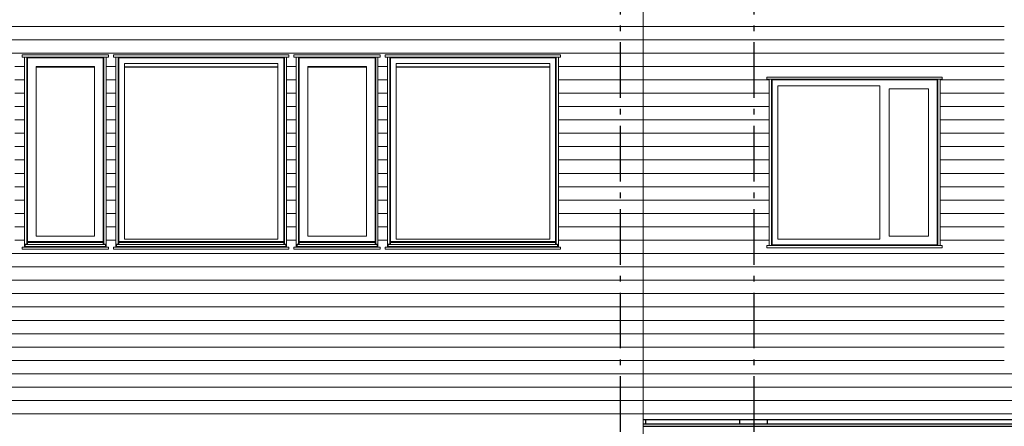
# Model space of a CAD drawing. Header units: millimetres. Extents: x 18966 to 73138, y 1000 to 18261.
# Tile 7 of 13: x 49286 to 58127, y 6610 to 10263. Entities that reach past the tile are written whole.
import ezdxf
from ezdxf.enums import TextEntityAlignment as Align

# ---------------------------------------------------------------- set-up
doc = ezdxf.new("R2010")
doc.units = ezdxf.units.MM
doc.header["$LTSCALE"] = 0.5
doc.header["$MEASUREMENT"] = 0
doc.linetypes.add('Akselinje', pattern=[1500, 1000, -200, 100, -200])
doc.linetypes.add('PLINE', pattern=[0])
for name, color, linetype in [('0(Nye konstruksjoner)', 7, 'Continuous'), ('222- Søyler (Nye konstruksjoner)', 7, 'Continuous'), ('231- Bærende yttervegger(Nye konstruksjoner)', 7, 'Continuous'), ('232- Ikke-bærende yttervegger(Nye konstruksjoner)', 7, 'Continuous'), ('251- Frittbærende dekker(Nye konstruksjoner)', 7, 'Continuous'), ('82-- Modullinjer', 7, 'Continuous')]:
    doc.layers.add(name, color=color, linetype=linetype)
doc.layers.add('234- Vinduer_ dører_ porter(Nye konstruksjoner)', color=7, linetype='Continuous', lineweight=0)
doc.layers.add('235- Utvendig kledning og overflate(Nye konstruksjoner)', color=7, linetype='Continuous', lineweight=0)
doc.styles.add('GENERATED_STYLE_1', font='arial.ttf')

# ---------------------------------------------------------------- blocks, each defined once
blk = doc.blocks.new('*X64')
at = {"layer": '235- Utvendig kledning og overflate(Nye konstruksjoner)', "linetype": 'PLINE'}
for p, q in [((56002.7, 7081.8), (54884.6, 7081.8)), ((54884.6, 7081.8), (56000, 7081.8)), ((56000, 7081.8), (60000, 7081.8)), ((60002.7, 7081.8), (56002.7, 7081.8)), ((56002.7, 6961.8), (54884.6, 6961.8)), ((54884.6, 6961.8), (56000, 6961.8)), ((56000, 6961.8), (60000, 6961.8)), ((60002.7, 6961.8), (56002.7, 6961.8)), ((56002.7, 6841.8), (54884.6, 6841.8)), ((54884.6, 6841.8), (56000, 6841.8)), ((56000, 6841.8), (60000, 6841.8)), ((60002.7, 6841.8), (56002.7, 6841.8)), ((56002.7, 6721.7), (54884.6, 6721.7)), ((54884.6, 6721.7), (56000, 6721.7)), ((56000, 6721.7), (60000, 6721.7)), ((60002.7, 6721.7), (56002.7, 6721.7))]:
    blk.add_line(p, q, dxfattribs=at)
blk = doc.blocks.new('*X104')
at = {"layer": '235- Utvendig kledning og overflate(Nye konstruksjoner)', "linetype": 'PLINE'}
for p, q in [((47997.3, 7201.9), (51997.3, 7201.9)), ((52000, 7201.9), (48000, 7201.9)), ((51997.3, 7201.9), (54884.6, 7201.9)), ((54884.6, 7201.9), (52000, 7201.9)), ((47997.3, 7081.8), (51997.3, 7081.8)), ((52000, 7081.8), (48000, 7081.8)), ((51997.3, 7081.8), (54884.6, 7081.8)), ((54884.6, 7081.8), (52000, 7081.8)), ((47997.3, 6961.8), (51997.3, 6961.8)), ((52000, 6961.8), (48000, 6961.8)), ((51997.3, 6961.8), (54884.6, 6961.8)), ((54884.6, 6961.8), (52000, 6961.8)), ((47997.3, 6841.8), (51997.3, 6841.8)), ((52000, 6841.8), (48000, 6841.8)), ((51997.3, 6841.8), (54884.6, 6841.8)), ((54884.6, 6841.8), (52000, 6841.8)), ((47997.3, 6721.7), (51997.3, 6721.7)), ((52000, 6721.7), (48000, 6721.7)), ((51997.3, 6721.7), (54884.6, 6721.7)), ((54884.6, 6721.7), (52000, 6721.7))]:
    blk.add_line(p, q, dxfattribs=at)
blk = doc.blocks.new('*X105')
at = {"layer": '235- Utvendig kledning og overflate(Nye konstruksjoner)', "linetype": 'PLINE'}
for p, q in [((47997.3, 10202.6), (51997.3, 10202.6)), ((52000, 10202.6), (48000, 10202.6)), ((51997.3, 10202.6), (54884.6, 10202.6)), ((54884.6, 10202.6), (52000, 10202.6)), ((47997.3, 10082.6), (51997.3, 10082.6)), ((52000, 10082.6), (48000, 10082.6)), ((51997.3, 10082.6), (54884.6, 10082.6)), ((54884.6, 10082.6), (52000, 10082.6)), ((47997.3, 9962.6), (51997.3, 9962.6)), ((52000, 9962.6), (48000, 9962.6)), ((51997.3, 9962.6), (54884.6, 9962.6)), ((54884.6, 9962.6), (52000, 9962.6)), ((49242.7, 9842.5), (49328.7, 9842.5)), ((49328.7, 9842.5), (49242.7, 9842.5)), ((50062.7, 9842.5), (50148.7, 9842.5)), ((50148.7, 9842.5), (50062.7, 9842.5)), ((51682.7, 9842.5), (51768.7, 9842.5)), ((51768.7, 9842.5), (51682.7, 9842.5)), ((52502.7, 9842.5), (52588.7, 9842.5)), ((52588.7, 9842.5), (52502.7, 9842.5)), ((54122.7, 9842.5), (54884.6, 9842.5)), ((54884.6, 9842.5), (54122.7, 9842.5)), ((49242.7, 9722.5), (49328.7, 9722.5)), ((49328.7, 9722.5), (49242.7, 9722.5)), ((50062.7, 9722.5), (50148.7, 9722.5)), ((50148.7, 9722.5), (50062.7, 9722.5)), ((51682.7, 9722.5), (51768.7, 9722.5)), ((51768.7, 9722.5), (51682.7, 9722.5)), ((52502.7, 9722.5), (52588.7, 9722.5)), ((52588.7, 9722.5), (52502.7, 9722.5)), ((54122.7, 9722.5), (54884.6, 9722.5)), ((54884.6, 9722.5), (54122.7, 9722.5)), ((49242.7, 9602.5), (49328.7, 9602.5)), ((49328.7, 9602.5), (49242.7, 9602.5)), ((50062.7, 9602.5), (50148.7, 9602.5)), ((50148.7, 9602.5), (50062.7, 9602.5)), ((51682.7, 9602.5), (51768.7, 9602.5)), ((51768.7, 9602.5), (51682.7, 9602.5)), ((52502.7, 9602.5), (52588.7, 9602.5)), ((52588.7, 9602.5), (52502.7, 9602.5)), ((54122.7, 9602.5), (54884.6, 9602.5)), ((54884.6, 9602.5), (54122.7, 9602.5)), ((49242.7, 9482.5), (49328.7, 9482.5)), ((49328.7, 9482.5), (49242.7, 9482.5)), ((50062.7, 9482.5), (50148.7, 9482.5)), ((50148.7, 9482.5), (50062.7, 9482.5)), ((51682.7, 9482.5), (51768.7, 9482.5)), ((51768.7, 9482.5), (51682.7, 9482.5)), ((52502.7, 9482.5), (52588.7, 9482.5)), ((52588.7, 9482.5), (52502.7, 9482.5)), ((54122.7, 9482.5), (54884.6, 9482.5)), ((54884.6, 9482.5), (54122.7, 9482.5)), ((49242.7, 9362.4), (49328.7, 9362.4)), ((49328.7, 9362.4), (49242.7, 9362.4)), ((50062.7, 9362.4), (50148.7, 9362.4)), ((50148.7, 9362.4), (50062.7, 9362.4)), ((51682.7, 9362.4), (51768.7, 9362.4)), ((51768.7, 9362.4), (51682.7, 9362.4)), ((52502.7, 9362.4), (52588.7, 9362.4)), ((52588.7, 9362.4), (52502.7, 9362.4)), ((54122.7, 9362.4), (54884.6, 9362.4)), ((54884.6, 9362.4), (54122.7, 9362.4)), ((49242.7, 9242.4), (49328.7, 9242.4)), ((49328.7, 9242.4), (49242.7, 9242.4)), ((50062.7, 9242.4), (50148.7, 9242.4)), ((50148.7, 9242.4), (50062.7, 9242.4)), ((51682.7, 9242.4), (51768.7, 9242.4)), ((51768.7, 9242.4), (51682.7, 9242.4)), ((52502.7, 9242.4), (52588.7, 9242.4)), ((52588.7, 9242.4), (52502.7, 9242.4)), ((54122.7, 9242.4), (54884.6, 9242.4)), ((54884.6, 9242.4), (54122.7, 9242.4)), ((49242.7, 9122.4), (49328.7, 9122.4)), ((49328.7, 9122.4), (49242.7, 9122.4)), ((50062.7, 9122.4), (50148.7, 9122.4)), ((50148.7, 9122.4), (50062.7, 9122.4)), ((51682.7, 9122.4), (51768.7, 9122.4)), ((51768.7, 9122.4), (51682.7, 9122.4)), ((52502.7, 9122.4), (52588.7, 9122.4)), ((52588.7, 9122.4), (52502.7, 9122.4)), ((54122.7, 9122.4), (54884.6, 9122.4)), ((54884.6, 9122.4), (54122.7, 9122.4)), ((49242.7, 9002.3), (49328.7, 9002.3)), ((49328.7, 9002.3), (49242.7, 9002.3)), ((50062.7, 9002.3), (50148.7, 9002.3)), ((50148.7, 9002.3), (50062.7, 9002.3)), ((51682.7, 9002.3), (51768.7, 9002.3)), ((51768.7, 9002.3), (51682.7, 9002.3)), ((52502.7, 9002.3), (52588.7, 9002.3)), ((52588.7, 9002.3), (52502.7, 9002.3)), ((54122.7, 9002.3), (54884.6, 9002.3)), ((54884.6, 9002.3), (54122.7, 9002.3)), ((49242.7, 8882.3), (49328.7, 8882.3)), ((49328.7, 8882.3), (49242.7, 8882.3)), ((50062.7, 8882.3), (50148.7, 8882.3)), ((50148.7, 8882.3), (50062.7, 8882.3)), ((51682.7, 8882.3), (51768.7, 8882.3)), ((51768.7, 8882.3), (51682.7, 8882.3)), ((52502.7, 8882.3), (52588.7, 8882.3)), ((52588.7, 8882.3), (52502.7, 8882.3)), ((54122.7, 8882.3), (54884.6, 8882.3)), ((54884.6, 8882.3), (54122.7, 8882.3)), ((49242.7, 8762.3), (49328.7, 8762.3)), ((49328.7, 8762.3), (49242.7, 8762.3)), ((50062.7, 8762.3), (50148.7, 8762.3)), ((50148.7, 8762.3), (50062.7, 8762.3)), ((51682.7, 8762.3), (51768.7, 8762.3)), ((51768.7, 8762.3), (51682.7, 8762.3)), ((52502.7, 8762.3), (52588.7, 8762.3)), ((52588.7, 8762.3), (52502.7, 8762.3)), ((54122.7, 8762.3), (54884.6, 8762.3)), ((54884.6, 8762.3), (54122.7, 8762.3)), ((49242.7, 8642.2), (49328.7, 8642.2)), ((49328.7, 8642.2), (49242.7, 8642.2)), ((50062.7, 8642.2), (50148.7, 8642.2)), ((50148.7, 8642.2), (50062.7, 8642.2)), ((51682.7, 8642.2), (51768.7, 8642.2)), ((51768.7, 8642.2), (51682.7, 8642.2)), ((52502.7, 8642.2), (52588.7, 8642.2)), ((52588.7, 8642.2), (52502.7, 8642.2)), ((54122.7, 8642.2), (54884.6, 8642.2)), ((54884.6, 8642.2), (54122.7, 8642.2)), ((49242.7, 8522.2), (49328.7, 8522.2)), ((49328.7, 8522.2), (49242.7, 8522.2)), ((50062.7, 8522.2), (50148.7, 8522.2)), ((50148.7, 8522.2), (50062.7, 8522.2)), ((51682.7, 8522.2), (51768.7, 8522.2)), ((51768.7, 8522.2), (51682.7, 8522.2)), ((52502.7, 8522.2), (52588.7, 8522.2)), ((52588.7, 8522.2), (52502.7, 8522.2)), ((54122.7, 8522.2), (54884.6, 8522.2)), ((54884.6, 8522.2), (54122.7, 8522.2)), ((49242.7, 8402.2), (49328.7, 8402.2)), ((49328.7, 8402.2), (49242.7, 8402.2)), ((50062.7, 8402.2), (50148.7, 8402.2)), ((50148.7, 8402.2), (50062.7, 8402.2)), ((51682.7, 8402.2), (51768.7, 8402.2)), ((51768.7, 8402.2), (51682.7, 8402.2)), ((52502.7, 8402.2), (52588.7, 8402.2)), ((52588.7, 8402.2), (52502.7, 8402.2)), ((54122.7, 8402.2), (54884.6, 8402.2)), ((54884.6, 8402.2), (54122.7, 8402.2)), ((49242.7, 8282.1), (49328.7, 8282.1)), ((49328.7, 8282.1), (49242.7, 8282.1)), ((50062.7, 8282.1), (50148.7, 8282.1)), ((50148.7, 8282.1), (50062.7, 8282.1)), ((51682.7, 8282.1), (51768.7, 8282.1)), ((51768.7, 8282.1), (51682.7, 8282.1)), ((52502.7, 8282.1), (52588.7, 8282.1)), ((52588.7, 8282.1), (52502.7, 8282.1)), ((54122.7, 8282.1), (54884.6, 8282.1)), ((54884.6, 8282.1), (54122.7, 8282.1)), ((47997.3, 8162.1), (51997.3, 8162.1)), ((52000, 8162.1), (48000, 8162.1)), ((51997.3, 8162.1), (54884.6, 8162.1)), ((54884.6, 8162.1), (52000, 8162.1)), ((47997.3, 8042.1), (51997.3, 8042.1)), ((52000, 8042.1), (48000, 8042.1)), ((51997.3, 8042.1), (54884.6, 8042.1)), ((54884.6, 8042.1), (52000, 8042.1)), ((47997.3, 7922.1), (51997.3, 7922.1)), ((52000, 7922.1), (48000, 7922.1)), ((51997.3, 7922.1), (54884.6, 7922.1)), ((54884.6, 7922.1), (52000, 7922.1)), ((47997.3, 7802), (51997.3, 7802)), ((52000, 7802), (48000, 7802)), ((51997.3, 7802), (54884.6, 7802)), ((54884.6, 7802), (52000, 7802)), ((47997.3, 7682), (51997.3, 7682)), ((52000, 7682), (48000, 7682)), ((51997.3, 7682), (54884.6, 7682)), ((54884.6, 7682), (52000, 7682)), ((47997.3, 7562), (51997.3, 7562)), ((52000, 7562), (48000, 7562)), ((51997.3, 7562), (54884.6, 7562)), ((54884.6, 7562), (52000, 7562)), ((47997.3, 7441.9), (51997.3, 7441.9)), ((52000, 7441.9), (48000, 7441.9)), ((51997.3, 7441.9), (54884.6, 7441.9)), ((54884.6, 7441.9), (52000, 7441.9)), ((47997.3, 7321.9), (51997.3, 7321.9)), ((52000, 7321.9), (48000, 7321.9)), ((51997.3, 7321.9), (54884.6, 7321.9)), ((54884.6, 7321.9), (52000, 7321.9))]:
    blk.add_line(p, q, dxfattribs=at)
blk = doc.blocks.new('*X108')
at = {"layer": '235- Utvendig kledning og overflate(Nye konstruksjoner)', "linetype": 'PLINE'}
for p, q in [((55026.6, 10202.6), (54884.6, 10202.6)), ((54884.6, 10202.6), (55026.6, 10202.6)), ((55026.6, 10082.6), (54884.6, 10082.6)), ((54884.6, 10082.6), (55026.6, 10082.6)), ((55026.6, 9962.6), (54884.6, 9962.6)), ((54884.6, 9962.6), (55026.6, 9962.6)), ((55026.6, 9842.5), (54884.6, 9842.5)), ((54884.6, 9842.5), (55026.6, 9842.5)), ((55026.6, 9722.5), (54884.6, 9722.5)), ((54884.6, 9722.5), (55026.6, 9722.5)), ((55026.6, 9602.5), (54884.6, 9602.5)), ((54884.6, 9602.5), (55026.6, 9602.5)), ((55026.6, 9482.5), (54884.6, 9482.5)), ((54884.6, 9482.5), (55026.6, 9482.5)), ((55026.6, 9362.4), (54884.6, 9362.4)), ((54884.6, 9362.4), (55026.6, 9362.4)), ((55026.6, 9242.4), (54884.6, 9242.4)), ((54884.6, 9242.4), (55026.6, 9242.4)), ((55026.6, 9122.4), (54884.6, 9122.4)), ((54884.6, 9122.4), (55026.6, 9122.4)), ((55026.6, 9002.3), (54884.6, 9002.3)), ((54884.6, 9002.3), (55026.6, 9002.3)), ((55026.6, 8882.3), (54884.6, 8882.3)), ((54884.6, 8882.3), (55026.6, 8882.3)), ((55026.6, 8762.3), (54884.6, 8762.3)), ((54884.6, 8762.3), (55026.6, 8762.3)), ((55026.6, 8642.2), (54884.6, 8642.2)), ((54884.6, 8642.2), (55026.6, 8642.2)), ((55026.6, 8522.2), (54884.6, 8522.2)), ((54884.6, 8522.2), (55026.6, 8522.2)), ((55026.6, 8402.2), (54884.6, 8402.2)), ((54884.6, 8402.2), (55026.6, 8402.2)), ((55026.6, 8282.1), (54884.6, 8282.1)), ((54884.6, 8282.1), (55026.6, 8282.1)), ((55026.6, 8162.1), (54884.6, 8162.1)), ((54884.6, 8162.1), (55026.6, 8162.1)), ((55026.6, 8042.1), (54884.6, 8042.1)), ((54884.6, 8042.1), (55026.6, 8042.1)), ((55026.6, 7922.1), (54884.6, 7922.1)), ((54884.6, 7922.1), (55026.6, 7922.1)), ((55026.6, 7802), (54884.6, 7802)), ((54884.6, 7802), (55026.6, 7802)), ((55026.6, 7682), (54884.6, 7682)), ((54884.6, 7682), (55026.6, 7682)), ((55026.6, 7562), (54884.6, 7562)), ((54884.6, 7562), (55026.6, 7562)), ((55026.6, 7441.9), (54884.6, 7441.9)), ((54884.6, 7441.9), (55026.6, 7441.9)), ((55026.6, 7321.9), (54884.6, 7321.9)), ((54884.6, 7321.9), (55026.6, 7321.9)), ((55026.6, 7201.9), (54884.6, 7201.9)), ((54884.6, 7201.9), (55026.6, 7201.9))]:
    blk.add_line(p, q, dxfattribs=at)
blk = doc.blocks.new('*X114')
at = {"layer": '235- Utvendig kledning og overflate(Nye konstruksjoner)', "linetype": 'PLINE'}
for p, q in [((56002.7, 10202.6), (55026.6, 10202.6)), ((55026.6, 10202.6), (56000, 10202.6)), ((56000, 10202.6), (58126.6, 10202.6)), ((58126.6, 10202.6), (56002.7, 10202.6)), ((56002.7, 10082.6), (55026.6, 10082.6)), ((55026.6, 10082.6), (56000, 10082.6)), ((56000, 10082.6), (58126.6, 10082.6)), ((58126.6, 10082.6), (56002.7, 10082.6)), ((56002.7, 9962.6), (55026.6, 9962.6)), ((55026.6, 9962.6), (56000, 9962.6)), ((56000, 9962.6), (58126.6, 9962.6)), ((58126.6, 9962.6), (56002.7, 9962.6)), ((56002.7, 9842.5), (55026.6, 9842.5)), ((55026.6, 9842.5), (56000, 9842.5)), ((56000, 9842.5), (58126.6, 9842.5)), ((58126.6, 9842.5), (56002.7, 9842.5)), ((56002.7, 9722.5), (55026.6, 9722.5)), ((55026.6, 9722.5), (56000, 9722.5)), ((56000, 9722.5), (56015.6, 9722.5)), ((56015.6, 9722.5), (56002.7, 9722.5)), ((58126.6, 9722.5), (57549.6, 9722.5)), ((57549.6, 9722.5), (58126.6, 9722.5)), ((56002.7, 9602.5), (55026.6, 9602.5)), ((55026.6, 9602.5), (56000, 9602.5)), ((56000, 9602.5), (56015.6, 9602.5)), ((56015.6, 9602.5), (56002.7, 9602.5)), ((58126.6, 9602.5), (57549.6, 9602.5)), ((57549.6, 9602.5), (58126.6, 9602.5)), ((56002.7, 9482.5), (55026.6, 9482.5)), ((55026.6, 9482.5), (56000, 9482.5)), ((56000, 9482.5), (56015.6, 9482.5)), ((56015.6, 9482.5), (56002.7, 9482.5)), ((58126.6, 9482.5), (57549.6, 9482.5)), ((57549.6, 9482.5), (58126.6, 9482.5)), ((56002.7, 9362.4), (55026.6, 9362.4)), ((55026.6, 9362.4), (56000, 9362.4)), ((56000, 9362.4), (56015.6, 9362.4)), ((56015.6, 9362.4), (56002.7, 9362.4)), ((58126.6, 9362.4), (57549.6, 9362.4)), ((57549.6, 9362.4), (58126.6, 9362.4)), ((56002.7, 9242.4), (55026.6, 9242.4)), ((55026.6, 9242.4), (56000, 9242.4)), ((56000, 9242.4), (56015.6, 9242.4)), ((56015.6, 9242.4), (56002.7, 9242.4)), ((58126.6, 9242.4), (57549.6, 9242.4)), ((57549.6, 9242.4), (58126.6, 9242.4)), ((56002.7, 9122.4), (55026.6, 9122.4)), ((55026.6, 9122.4), (56000, 9122.4)), ((56000, 9122.4), (56015.6, 9122.4)), ((56015.6, 9122.4), (56002.7, 9122.4)), ((58126.6, 9122.4), (57549.6, 9122.4)), ((57549.6, 9122.4), (58126.6, 9122.4)), ((56002.7, 9002.3), (55026.6, 9002.3)), ((55026.6, 9002.3), (56000, 9002.3)), ((56000, 9002.3), (56015.6, 9002.3)), ((56015.6, 9002.3), (56002.7, 9002.3)), ((58126.6, 9002.3), (57549.6, 9002.3)), ((57549.6, 9002.3), (58126.6, 9002.3)), ((56002.7, 8882.3), (55026.6, 8882.3)), ((55026.6, 8882.3), (56000, 8882.3)), ((56000, 8882.3), (56015.6, 8882.3)), ((56015.6, 8882.3), (56002.7, 8882.3)), ((58126.6, 8882.3), (57549.6, 8882.3)), ((57549.6, 8882.3), (58126.6, 8882.3)), ((56002.7, 8762.3), (55026.6, 8762.3)), ((55026.6, 8762.3), (56000, 8762.3)), ((56000, 8762.3), (56015.6, 8762.3)), ((56015.6, 8762.3), (56002.7, 8762.3)), ((58126.6, 8762.3), (57549.6, 8762.3)), ((57549.6, 8762.3), (58126.6, 8762.3)), ((56002.7, 8642.2), (55026.6, 8642.2)), ((55026.6, 8642.2), (56000, 8642.2)), ((56000, 8642.2), (56015.6, 8642.2)), ((56015.6, 8642.2), (56002.7, 8642.2)), ((58126.6, 8642.2), (57549.6, 8642.2)), ((57549.6, 8642.2), (58126.6, 8642.2)), ((56002.7, 8522.2), (55026.6, 8522.2)), ((55026.6, 8522.2), (56000, 8522.2)), ((56000, 8522.2), (56015.6, 8522.2)), ((56015.6, 8522.2), (56002.7, 8522.2)), ((58126.6, 8522.2), (57549.6, 8522.2)), ((57549.6, 8522.2), (58126.6, 8522.2)), ((56002.7, 8402.2), (55026.6, 8402.2)), ((55026.6, 8402.2), (56000, 8402.2)), ((56000, 8402.2), (56015.6, 8402.2)), ((56015.6, 8402.2), (56002.7, 8402.2)), ((58126.6, 8402.2), (57549.6, 8402.2)), ((57549.6, 8402.2), (58126.6, 8402.2)), ((56002.7, 8282.1), (55026.6, 8282.1)), ((55026.6, 8282.1), (56000, 8282.1)), ((56000, 8282.1), (56015.6, 8282.1)), ((56015.6, 8282.1), (56002.7, 8282.1)), ((58126.6, 8282.1), (57549.6, 8282.1)), ((57549.6, 8282.1), (58126.6, 8282.1)), ((56002.7, 8162.1), (55026.6, 8162.1)), ((55026.6, 8162.1), (56000, 8162.1)), ((56000, 8162.1), (58126.6, 8162.1)), ((58126.6, 8162.1), (56002.7, 8162.1)), ((56002.7, 8042.1), (55026.6, 8042.1)), ((55026.6, 8042.1), (56000, 8042.1)), ((56000, 8042.1), (58126.6, 8042.1)), ((58126.6, 8042.1), (56002.7, 8042.1)), ((56002.7, 7922.1), (55026.6, 7922.1)), ((55026.6, 7922.1), (56000, 7922.1)), ((56000, 7922.1), (58126.6, 7922.1)), ((58126.6, 7922.1), (56002.7, 7922.1)), ((56002.7, 7802), (55026.6, 7802)), ((55026.6, 7802), (56000, 7802)), ((56000, 7802), (58126.6, 7802)), ((58126.6, 7802), (56002.7, 7802)), ((56002.7, 7682), (55026.6, 7682)), ((55026.6, 7682), (56000, 7682)), ((56000, 7682), (58126.6, 7682)), ((58126.6, 7682), (56002.7, 7682)), ((56002.7, 7562), (55026.6, 7562)), ((55026.6, 7562), (56000, 7562)), ((56000, 7562), (58126.6, 7562)), ((58126.6, 7562), (56002.7, 7562)), ((56002.7, 7441.9), (55026.6, 7441.9)), ((55026.6, 7441.9), (56000, 7441.9)), ((56000, 7441.9), (58126.6, 7441.9)), ((58126.6, 7441.9), (56002.7, 7441.9)), ((56002.7, 7321.9), (55026.6, 7321.9)), ((55026.6, 7321.9), (56000, 7321.9)), ((56000, 7321.9), (58126.6, 7321.9)), ((58126.6, 7321.9), (56002.7, 7321.9)), ((56002.7, 7201.9), (55026.6, 7201.9)), ((55026.6, 7201.9), (56000, 7201.9)), ((56000, 7201.9), (58126.6, 7201.9)), ((58126.6, 7201.9), (56002.7, 7201.9))]:
    blk.add_line(p, q, dxfattribs=at)
blk = doc.blocks.new('Standard grid marker[4]', base_point=(54676.6, 17760.5))
at = {"layer": '82-- Modullinjer', "linetype": 'Akselinje'}
blk.add_line((54676.6, 17560.5), (54676.6, 1700), dxfattribs=at)
at = {"layer": '82-- Modullinjer', "style": 'GENERATED_STYLE_1'}
for tag, p in [('AC_MarkerText_1_0', (54676.6, 18098)), ('AC_MarkerText_1_1', (54676.6, 1337.5))]:
    blk.add_attdef(tag, text='', height=175, rotation=360, dxfattribs=at).set_placement(p, align=Align.TOP_CENTER)
blk = doc.blocks.new('Standard grid marker[5]', base_point=(55876.6, 17760.5))
at = {"layer": '82-- Modullinjer', "linetype": 'Akselinje'}
blk.add_line((55876.6, 17560.5), (55876.6, 1700), dxfattribs=at)
at = {"layer": '82-- Modullinjer', "style": 'GENERATED_STYLE_1'}
for tag, p in [('AC_MarkerText_1_0', (55876.6, 18098)), ('AC_MarkerText_1_1', (55876.6, 1337.5))]:
    blk.add_attdef(tag, text='', height=175, rotation=360, dxfattribs=at).set_placement(p, align=Align.TOP_CENTER)

msp = doc.modelspace()

# ---------------------------------------------------------------- linework, layer by layer
at = {"layer": '0(Nye konstruksjoner)', "linetype": 'PLINE'}
for p, q in [((49432.7, 9840), (49958.7, 9840)), ((50226.7, 9840), (51604.7, 9840)), ((51872.7, 9840), (52398.7, 9840)), ((52666.7, 9840), (54044.7, 9840))]:
    msp.add_line(p, q, dxfattribs=at)
at = {"layer": '222- Søyler (Nye konstruksjoner)', "linetype": 'PLINE'}
for p, q in [((55751.6, 6632), (55751.6, 6668)), ((56001.6, 6632), (56001.6, 6668))]:
    msp.add_line(p, q, dxfattribs=at)
at = {"layer": '232- Ikke-bærende yttervegger(Nye konstruksjoner)', "linetype": 'PLINE'}
msp.add_line((54884.6, 6670), (67837.6, 6670), dxfattribs=at)
at = {"layer": '234- Vinduer_ dører_ porter(Nye konstruksjoner)', "linetype": 'PLINE'}
for p, q in [((50082.7, 9947), (49308.7, 9947)), ((49308.7, 9927), (49308.7, 9947)), ((49328.7, 9927), (49308.7, 9927)), ((49328.7, 8220), (49328.7, 9927)), ((49328.7, 9927), (49348.7, 9927)), ((49348.7, 9927), (49348.7, 8246.2)), ((50042.7, 9927), (49348.7, 9927)), ((49354.7, 9921), (49354.7, 8250.1)), ((50036.7, 9921), (49354.7, 9921)), ((50036.7, 8250.1), (50036.7, 9921)), ((50042.7, 8246.2), (50042.7, 9927)), ((50042.7, 9927), (50062.7, 9927)), ((50062.7, 9927), (50062.7, 8220)), ((50082.7, 9927), (50062.7, 9927)), ((50082.7, 9927), (50082.7, 9947)), ((51702.7, 9947), (50128.7, 9947)), ((50128.7, 9927), (50128.7, 9947)), ((50148.7, 9927), (50128.7, 9927)), ((50148.7, 8220), (50148.7, 9927)), ((50148.7, 9927), (50168.7, 9927)), ((50168.7, 9927), (50168.7, 8246.2)), ((51662.7, 9927), (50168.7, 9927)), ((50174.7, 9921), (50174.7, 8250.1)), ((51656.7, 9921), (50174.7, 9921)), ((51656.7, 8250.1), (51656.7, 9921)), ((51662.7, 8246.2), (51662.7, 9927)), ((51662.7, 9927), (51682.7, 9927)), ((51682.7, 9927), (51682.7, 8220)), ((51702.7, 9927), (51682.7, 9927)), ((51702.7, 9927), (51702.7, 9947)), ((52522.7, 9947), (51748.7, 9947)), ((51748.7, 9927), (51748.7, 9947)), ((51768.7, 9927), (51748.7, 9927)), ((51768.7, 8220), (51768.7, 9927)), ((51768.7, 9927), (51788.7, 9927)), ((51788.7, 9927), (51788.7, 8246.2)), ((52482.7, 9927), (51788.7, 9927)), ((51794.7, 9921), (51794.7, 8250.1)), ((52476.7, 9921), (51794.7, 9921)), ((52476.7, 8250.1), (52476.7, 9921)), ((52482.7, 8246.2), (52482.7, 9927)), ((52482.7, 9927), (52502.7, 9927)), ((52502.7, 9927), (52502.7, 8220)), ((52522.7, 9927), (52502.7, 9927)), ((52522.7, 9927), (52522.7, 9947)), ((54142.7, 9947), (52568.7, 9947)), ((52568.7, 9927), (52568.7, 9947)), ((52588.7, 9927), (52568.7, 9927)), ((52588.7, 8220), (52588.7, 9927)), ((52588.7, 9927), (52608.7, 9927)), ((52608.7, 9927), (52608.7, 8246.2)), ((54102.7, 9927), (52608.7, 9927)), ((52614.7, 9921), (52614.7, 8250.1)), ((54096.7, 9921), (52614.7, 9921)), ((54096.7, 8250.1), (54096.7, 9921)), ((54102.7, 8246.2), (54102.7, 9927)), ((54102.7, 9927), (54122.7, 9927)), ((54122.7, 9927), (54122.7, 8220)), ((54142.7, 9927), (54122.7, 9927)), ((54142.7, 9927), (54142.7, 9947)), ((49432.7, 9843), (49432.7, 8317)), ((49958.7, 9843), (49432.7, 9843)), ((49958.7, 8317), (49958.7, 9843)), ((50226.7, 9869), (50226.7, 8291)), ((51604.7, 9869), (50226.7, 9869)), ((51604.7, 8291), (51604.7, 9869)), ((51872.7, 9843), (51872.7, 8317)), ((52398.7, 9843), (51872.7, 9843)), ((52398.7, 8317), (52398.7, 9843)), ((52666.7, 9869), (52666.7, 8291)), ((54044.7, 9869), (52666.7, 9869)), ((54044.7, 8291), (54044.7, 9869)), ((55995.6, 9727), (55995.6, 9747)), ((55995.6, 9747), (57569.6, 9747)), ((55995.6, 9727), (56015.6, 9727)), ((56035.6, 9727), (56015.6, 9727)), ((56015.6, 9727), (56015.6, 8233)), ((56035.6, 8233), (56035.6, 9727)), ((56035.6, 9727), (57529.6, 9727)), ((57549.6, 9727), (57529.6, 9727)), ((57529.6, 9727), (57529.6, 8233)), ((57549.6, 8233), (57549.6, 9727)), ((57549.6, 9727), (57569.6, 9727)), ((57569.6, 9727), (57569.6, 9747)), ((56041.6, 8239), (56041.6, 9721)), ((56041.6, 9721), (57523.6, 9721)), ((56093.6, 8291), (56093.6, 9669)), ((56093.6, 9669), (57009.6, 9669)), ((57009.6, 9669), (57009.6, 8291)), ((57091.6, 8317), (57091.6, 9643)), ((57091.6, 9643), (57445.6, 9643)), ((57445.6, 9643), (57445.6, 8317)), ((57523.6, 9721), (57523.6, 8239)), ((49432.7, 8317), (49958.7, 8317)), ((51872.7, 8317), (52398.7, 8317)), ((57445.6, 8317), (57091.6, 8317)), ((49335.7, 8246.2), (49348.7, 8246.2)), ((49335.7, 8246.2), (49335.7, 8243.9)), ((49335.7, 8243.9), (49335.7, 8223.9)), ((50055.7, 8243.9), (49335.7, 8243.9)), ((50055.7, 8223.9), (49335.7, 8223.9)), ((49348.7, 8250.1), (49354.7, 8250.1)), ((49348.7, 8223.9), (49348.7, 8220)), ((50036.7, 8270), (49354.7, 8270)), ((50036.7, 8260), (49354.7, 8260)), ((49354.7, 8223.9), (49354.7, 8220)), ((50036.7, 8250.1), (50042.7, 8250.1)), ((50036.7, 8220), (50036.7, 8223.9)), ((50042.7, 8246.2), (50055.7, 8246.2)), ((50042.7, 8220), (50042.7, 8223.9)), ((50055.7, 8246.2), (50055.7, 8243.9)), ((50055.7, 8243.9), (50055.7, 8223.9)), ((50155.7, 8246.2), (50168.7, 8246.2)), ((50155.7, 8246.2), (50155.7, 8243.9)), ((50155.7, 8243.9), (50155.7, 8223.9)), ((51675.7, 8243.9), (50155.7, 8243.9)), ((51675.7, 8223.9), (50155.7, 8223.9)), ((50168.7, 8250.1), (50174.7, 8250.1)), ((50168.7, 8223.9), (50168.7, 8220)), ((51656.7, 8270), (50174.7, 8270)), ((51656.7, 8260), (50174.7, 8260)), ((50174.7, 8223.9), (50174.7, 8220)), ((50226.7, 8291), (51604.7, 8291)), ((51656.7, 8250.1), (51662.7, 8250.1)), ((51656.7, 8220), (51656.7, 8223.9)), ((51662.7, 8246.2), (51675.7, 8246.2)), ((51662.7, 8220), (51662.7, 8223.9)), ((51675.7, 8246.2), (51675.7, 8243.9)), ((51675.7, 8243.9), (51675.7, 8223.9)), ((51775.7, 8246.2), (51788.7, 8246.2)), ((51775.7, 8246.2), (51775.7, 8243.9)), ((51775.7, 8243.9), (51775.7, 8223.9)), ((52495.7, 8243.9), (51775.7, 8243.9)), ((52495.7, 8223.9), (51775.7, 8223.9)), ((51788.7, 8250.1), (51794.7, 8250.1)), ((51788.7, 8223.9), (51788.7, 8220)), ((52476.7, 8270), (51794.7, 8270)), ((52476.7, 8260), (51794.7, 8260)), ((51794.7, 8223.9), (51794.7, 8220)), ((52476.7, 8250.1), (52482.7, 8250.1)), ((52476.7, 8220), (52476.7, 8223.9)), ((52482.7, 8246.2), (52495.7, 8246.2)), ((52482.7, 8220), (52482.7, 8223.9)), ((52495.7, 8246.2), (52495.7, 8243.9)), ((52495.7, 8243.9), (52495.7, 8223.9)), ((52595.7, 8246.2), (52608.7, 8246.2)), ((52595.7, 8246.2), (52595.7, 8243.9)), ((52595.7, 8243.9), (52595.7, 8223.9)), ((54115.7, 8243.9), (52595.7, 8243.9)), ((54115.7, 8223.9), (52595.7, 8223.9)), ((52608.7, 8250.1), (52614.7, 8250.1)), ((52608.7, 8223.9), (52608.7, 8220)), ((54096.7, 8270), (52614.7, 8270)), ((54096.7, 8260), (52614.7, 8260)), ((52614.7, 8223.9), (52614.7, 8220)), ((52666.7, 8291), (54044.7, 8291)), ((54096.7, 8250.1), (54102.7, 8250.1)), ((54096.7, 8220), (54096.7, 8223.9)), ((54102.7, 8246.2), (54115.7, 8246.2)), ((54102.7, 8220), (54102.7, 8223.9)), ((54115.7, 8246.2), (54115.7, 8243.9)), ((54115.7, 8243.9), (54115.7, 8223.9)), ((55995.6, 8213), (55995.6, 8233)), ((55995.6, 8233), (56015.6, 8233)), ((56015.6, 8233), (56035.6, 8233)), ((56035.6, 8233), (57529.6, 8233)), ((57523.6, 8239), (56041.6, 8239)), ((57009.6, 8291), (56093.6, 8291)), ((57529.6, 8233), (57549.6, 8233)), ((57549.6, 8233), (57569.6, 8233)), ((57569.6, 8213), (57569.6, 8233)), ((49328.7, 8220), (49308.7, 8220)), ((49308.7, 8200), (49308.7, 8220)), ((50082.7, 8200), (49308.7, 8200)), ((49348.7, 8220), (49328.7, 8220)), ((50042.7, 8220), (49348.7, 8220)), ((50062.7, 8220), (50042.7, 8220)), ((50082.7, 8220), (50062.7, 8220)), ((50082.7, 8200), (50082.7, 8220)), ((50148.7, 8220), (50128.7, 8220)), ((50128.7, 8200), (50128.7, 8220)), ((51702.7, 8200), (50128.7, 8200)), ((50168.7, 8220), (50148.7, 8220)), ((51662.7, 8220), (50168.7, 8220)), ((51682.7, 8220), (51662.7, 8220)), ((51702.7, 8220), (51682.7, 8220)), ((51702.7, 8200), (51702.7, 8220)), ((51768.7, 8220), (51748.7, 8220)), ((51748.7, 8200), (51748.7, 8220)), ((52522.7, 8200), (51748.7, 8200)), ((51788.7, 8220), (51768.7, 8220)), ((52482.7, 8220), (51788.7, 8220)), ((52502.7, 8220), (52482.7, 8220)), ((52522.7, 8220), (52502.7, 8220)), ((52522.7, 8200), (52522.7, 8220)), ((52588.7, 8220), (52568.7, 8220)), ((52568.7, 8200), (52568.7, 8220)), ((54142.7, 8200), (52568.7, 8200)), ((52608.7, 8220), (52588.7, 8220)), ((54102.7, 8220), (52608.7, 8220)), ((54122.7, 8220), (54102.7, 8220)), ((54142.7, 8220), (54122.7, 8220)), ((54142.7, 8200), (54142.7, 8220)), ((55995.6, 8213), (57569.6, 8213))]:
    msp.add_line(p, q, dxfattribs=at)
at = {"layer": '235- Utvendig kledning og overflate(Nye konstruksjoner)', "linetype": 'PLINE'}
for p, q in [((54884.6, 7320), (54884.6, 10480.5)), ((54884.6, 3820), (54884.6, 7320))]:
    msp.add_line(p, q, dxfattribs=at)
at = {"layer": '251- Frittbærende dekker(Nye konstruksjoner)', "linetype": 'PLINE'}
for p, q in [((67676.6, 6668), (54884.6, 6668)), ((54884.6, 6632), (67676.6, 6632)), ((54906.6, 6632), (54906.6, 6668)), ((54884.6, 6610), (67676.6, 6610))]:
    msp.add_line(p, q, dxfattribs=at)

# ---------------------------------------------------------------- block references
at = {"layer": '231- Bærende yttervegger(Nye konstruksjoner)'}
for name in ['*X108', '*X114']:
    msp.add_blockref(name, (0, 0), dxfattribs=at)
at = {"layer": '232- Ikke-bærende yttervegger(Nye konstruksjoner)'}
msp.add_blockref('*X64', (0, 0), dxfattribs=at)
at = {"layer": '235- Utvendig kledning og overflate(Nye konstruksjoner)'}
for name in ['*X105', '*X104']:
    msp.add_blockref(name, (0, 0), dxfattribs=at)
at = {"layer": '82-- Modullinjer', "linetype": 'PLINE'}
for name, p in [('Standard grid marker[4]', (54676.6, 17760.5)), ('Standard grid marker[5]', (55876.6, 17760.5))]:
    msp.add_blockref(name, p, dxfattribs=at)

doc.saveas('drawing.dxf')
